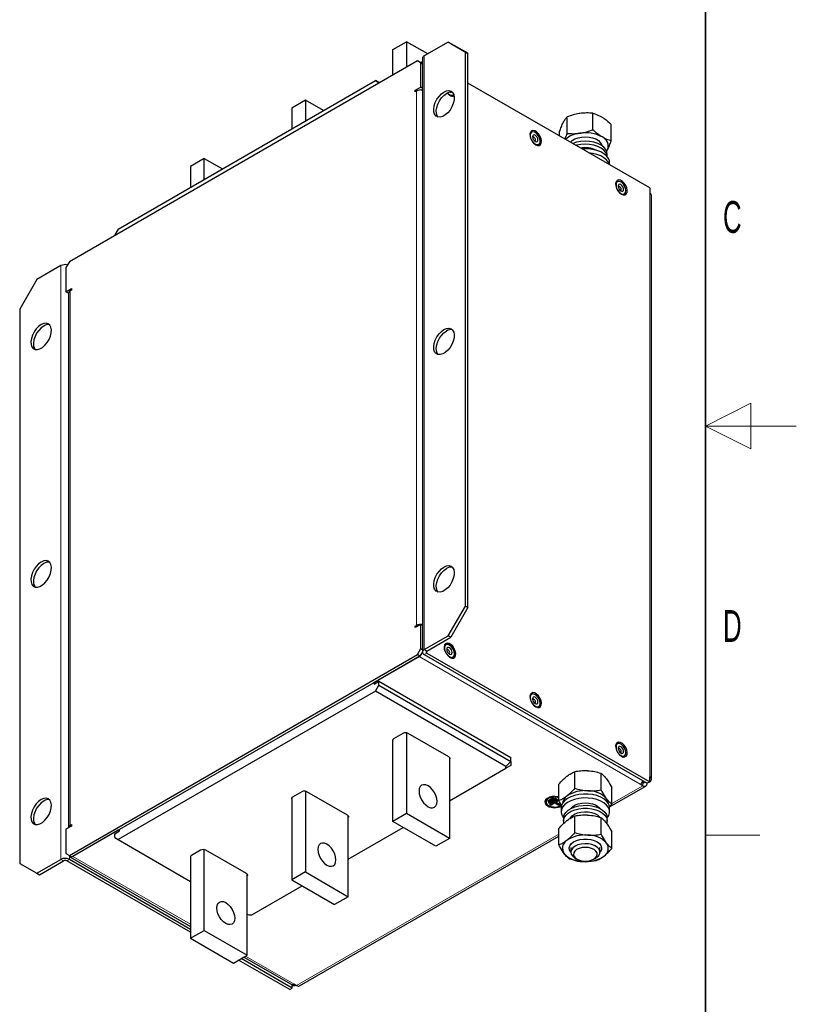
# Model space of a CAD drawing. Header units: millimetres. Extents: x 5 to 418, y 2 to 292.
# Tile 7 of 8: x 333 to 418, y 84 to 192. Entities that reach past the tile are written whole.
import ezdxf

# ---------------------------------------------------------------- set-up
doc = ezdxf.new("R2010")
doc.units = ezdxf.units.MM
doc.layers.add('SLD-0', color=7, linetype='Continuous')
doc.styles.add('SLDTEXTSTYLE0', font='TXT', dxfattribs={"width": 0.605})

msp = doc.modelspace()

# ---------------------------------------------------------------- linework, layer by layer
at = {"color": 7, "linetype": 'Continuous', "lineweight": 25}
for p, q in [((373.624, 188.6578), (375.1325, 189.5286)), ((373.624, 185.8695), (373.624, 188.6578)), ((375.1325, 189.5286), (375.1325, 186.7403)), ((377.4532, 188.1889), (375.1325, 189.5286)), ((379.7145, 189.4943), (377.0747, 187.9704)), ((381.6001, 188.4054), (379.7145, 189.4943)), ((379.7145, 189.4943), (379.9974, 189.3311)), ((379.9974, 189.3311), (381.883, 188.2422)), ((376.3204, 187.4261), (338.0424, 165.3287)), ((376.6975, 187.2083), (376.3204, 187.4261)), ((376.3204, 187.4261), (376.6033, 187.2628)), ((376.8794, 187.6982), (376.8794, 122.375)), ((381.6001, 127.4371), (381.6001, 188.4054)), ((381.883, 188.2422), (381.6001, 188.4054)), ((381.883, 127.2738), (381.883, 188.2422)), ((376.6033, 187.2628), (376.8794, 187.1034)), ((376.6975, 184.541), (376.6975, 187.2083)), ((376.8794, 187.1033), (376.6975, 187.2083)), ((376.8794, 187.2091), (376.8329, 187.236)), ((343.4164, 168.921), (371.7006, 185.2492)), ((372.0778, 185.0314), (371.7006, 185.2492)), ((371.7006, 185.2492), (372.125, 185.0042)), ((372.0778, 185.0314), (372.0778, 184.9769)), ((372.125, 185.0041), (372.0778, 185.0314)), ((376.0847, 184.1872), (376.6975, 184.541)), ((376.0847, 184.0239), (376.0847, 184.1872)), ((376.2262, 184.1055), (376.0847, 184.1872)), ((376.8794, 184.436), (376.6975, 184.541)), ((376.7042, 184.2182), (376.8794, 184.3194)), ((401.8705, 173.4383), (381.883, 184.9769)), ((364.0073, 183.1062), (362.4988, 182.2353)), ((364.0073, 183.1062), (364.0073, 180.8079)), ((365.9979, 181.957), (364.0073, 183.1062)), ((376.2261, 184.1055), (376.0847, 184.0239)), ((362.4988, 182.2353), (362.4988, 179.9371)), ((392.78, 179.4501), (392.78, 181.2581)), ((395.6225, 179.8489), (395.6225, 181.6568)), ((397.642, 178.6272), (397.642, 180.4351)), ((391.957, 179.1613), (391.957, 179.6376)), ((393.839, 178.1375), (393.7645, 178.1179)), ((352.8822, 176.6838), (351.3737, 175.8129)), ((352.8822, 174.3855), (352.8822, 176.6838)), ((352.8822, 176.6838), (354.8728, 175.5346)), ((397.1188, 177.4393), (397.2305, 177.6322)), ((397.1442, 177.49), (397.2305, 177.6322)), ((397.1995, 176.8856), (397.1995, 177.1944)), ((351.3737, 175.8129), (351.3737, 173.5147)), ((397.4661, 175.9809), (397.4661, 176.2146)), ((401.8705, 173.4383), (401.8705, 172.894)), ((402.0658, 108.3873), (402.0658, 172.6218)), ((343.4164, 168.921), (343.0393, 168.2678)), ((343.0393, 168.2678), (343.0393, 168.2133)), ((337.0996, 164.8932), (334.4597, 163.3693)), ((338.0424, 165.3287), (337.6652, 164.6755)), ((337.6652, 164.6755), (337.6652, 162.0081)), ((334.4597, 163.3693), (332.5741, 160.1033)), ((337.6652, 162.0081), (338.2781, 162.3619)), ((337.9414, 161.8487), (337.6652, 162.0081)), ((337.9414, 161.8448), (337.9414, 103.0539)), ((338.2781, 162.1986), (338.1366, 162.1169)), ((338.2781, 162.3619), (338.2781, 162.1986)), ((332.5741, 160.1033), (332.5741, 99.1349)), ((379.7145, 124.1711), (381.6001, 127.4371)), ((381.883, 127.2738), (379.9974, 124.0078)), ((381.6001, 127.4371), (381.883, 127.2738)), ((376.6975, 125.4234), (376.0847, 125.0696)), ((376.0847, 125.2329), (376.2261, 125.3146)), ((376.0847, 125.0696), (376.0847, 125.2329)), ((376.2262, 125.1513), (376.0847, 125.2329)), ((376.6975, 122.756), (376.6975, 125.4234)), ((376.8794, 125.3184), (376.6975, 125.4234)), ((377.0747, 122.6471), (379.7145, 124.1711)), ((377.3575, 122.4838), (379.9974, 124.0078)), ((379.9974, 124.0078), (379.7145, 124.1711)), ((376.3204, 122.1028), (376.6975, 122.756)), ((376.8794, 122.4179), (376.6033, 121.9396)), ((376.6975, 122.756), (376.8794, 122.6511)), ((338.0424, 100.0054), (376.3204, 122.1028)), ((338.3252, 99.8421), (376.6033, 121.9396)), ((376.4995, 121.8797), (371.5121, 119.0005)), ((376.6033, 121.9396), (376.3204, 122.1028)), ((377.0747, 122.1028), (401.5877, 107.9518)), ((377.3575, 122.2661), (401.8705, 108.1151)), ((371.5592, 118.8644), (372.0778, 119.1638)), ((372.0778, 118.7283), (372.0778, 119.1638)), ((372.0778, 119.1638), (386.597, 110.782)), ((371.7006, 118.0751), (343.4164, 101.7469)), ((371.6535, 118.9188), (371.5121, 119.0005)), ((371.5592, 118.9733), (371.5592, 118.8644)), ((371.7006, 118.0751), (372.0778, 118.7283)), ((386.0637, 109.7835), (371.7006, 118.0751)), ((372.0778, 118.7283), (386.597, 110.3465)), ((373.624, 103.7375), (373.624, 112.7723)), ((374.7271, 113.4324), (373.7088, 112.8446)), ((375.1325, 113.489), (375.1325, 104.6083)), ((379.7617, 110.8526), (375.2928, 113.4324)), ((379.8465, 110.7802), (379.8465, 101.887)), ((386.597, 110.3465), (386.597, 110.782)), ((379.8465, 106.014), (386.0637, 109.6031)), ((386.597, 110.3465), (386.0637, 109.7835)), ((386.597, 109.9111), (386.0637, 109.6031)), ((386.0637, 109.6031), (386.0637, 109.7835)), ((386.597, 110.3465), (386.597, 109.9111)), ((393.6288, 107.3978), (393.6288, 109.2057)), ((396.5357, 107.2093), (396.5357, 109.0172)), ((401.8705, 108.1151), (401.8705, 108.6594)), ((391.8925, 106.0387), (391.8925, 107.8467)), ((397.459, 105.3429), (401.4402, 107.6412)), ((397.7064, 105.6617), (397.7064, 107.4697)), ((401.1069, 107.6742), (400.824, 107.8375)), ((401.1069, 108.0008), (401.0495, 108.0339)), ((401.3048, 108.1151), (401.2954, 108.1097)), ((401.2954, 108.1097), (401.5783, 107.9464)), ((401.5876, 107.9518), (401.5783, 107.9464)), ((401.8705, 108.1151), (401.5877, 107.9518)), ((362.4988, 106.3498), (362.4988, 97.3151)), ((363.6019, 107.01), (362.5837, 106.4222)), ((364.0073, 107.0666), (364.0073, 98.1859)), ((368.6365, 104.4302), (364.1676, 107.01)), ((391.2168, 106.319), (390.6511, 105.9924)), ((391.5609, 106.2564), (390.7595, 105.7937)), ((391.3111, 106.2645), (390.7831, 105.9597)), ((391.3488, 106.2428), (390.7831, 105.9162)), ((391.8925, 106.1865), (390.868, 105.5951)), ((391.6552, 106.2019), (390.8915, 105.7611)), ((391.6929, 106.1802), (390.8915, 105.7175)), ((391.3488, 106.2428), (391.2168, 106.319)), ((391.6929, 106.1802), (391.5609, 106.2564)), ((390.472, 105.9271), (390.472, 105.8835)), ((390.7831, 105.9162), (390.6511, 105.9924)), ((390.7831, 105.9597), (390.6888, 106.0142)), ((390.8915, 105.7175), (390.7595, 105.7937)), ((390.7831, 105.9597), (390.7831, 105.9162)), ((390.8915, 105.7611), (390.7973, 105.8155)), ((391, 105.5189), (390.868, 105.5951)), ((390.8915, 105.7611), (390.8915, 105.7175)), ((391, 105.5624), (390.9057, 105.6168)), ((391.4525, 105.8237), (391, 105.5624)), ((391.4525, 105.7801), (391, 105.5189)), ((391, 105.5624), (391, 105.5189)), ((391.4525, 105.8237), (391.8862, 105.5733)), ((391.4525, 105.8237), (391.4525, 105.7801)), ((391.4525, 105.7801), (391.8862, 105.5298)), ((391.8619, 106.06), (391.5845, 105.8999)), ((391.8944, 106.0352), (391.5845, 105.8563)), ((391.5845, 105.8999), (391.5845, 105.8563)), ((391.5845, 105.8563), (392.0182, 105.606)), ((391.9805, 105.6277), (391.8862, 105.5733)), ((392.0182, 105.606), (391.8862, 105.5298)), ((391.8862, 105.5733), (391.8862, 105.5298)), ((392.1328, 105.23), (392.1328, 104.7945)), ((393.1995, 105.1794), (393.1995, 105.1739)), ((396.3879, 105.195), (396.4056, 105.1708)), ((396.3995, 105.1739), (396.3995, 105.1794)), ((397.4129, 105.338), (397.7064, 105.6617)), ((397.4661, 104.7945), (397.4661, 105.23)), ((368.7214, 95.4646), (368.7214, 104.3578)), ((375.1325, 104.6083), (373.624, 103.7375)), ((379.8465, 101.887), (375.1325, 104.6083)), ((392.3557, 104.1784), (392.3995, 104.1235)), ((392.3995, 104.1413), (392.3995, 103.8146)), ((393.6288, 102.5203), (393.6288, 104.3283)), ((396.5357, 102.3318), (396.5357, 104.1398)), ((397.1995, 103.8146), (397.1995, 104.1413)), ((338.2781, 103.2443), (337.6652, 102.8905)), ((338.1366, 103.326), (338.2781, 103.4076)), ((338.2781, 103.4076), (338.2781, 103.2443)), ((368.7214, 99.5916), (374.7635, 103.0797)), ((378.338, 101.0162), (373.624, 103.7375)), ((391.8925, 101.1613), (391.8925, 102.9692)), ((337.6652, 102.8905), (337.6652, 100.2232)), ((343.4164, 102.7812), (338.4289, 99.902)), ((343.0393, 102.4002), (343.5578, 102.6995)), ((343.0393, 101.9647), (343.0393, 102.4002)), ((343.0393, 101.9647), (343.4164, 101.7469)), ((343.4164, 102.7812), (343.5578, 102.6995)), ((343.5578, 102.6995), (343.5578, 102.8628)), ((363.3695, 85.6635), (391.8925, 102.1294)), ((379.8465, 101.887), (378.338, 101.0162)), ((397.7064, 100.7843), (397.7064, 102.5922)), ((343.4164, 101.7469), (351.3737, 97.1533)), ((393.1995, 100.8752), (393.1995, 100.3685)), ((396.3995, 100.3685), (396.3995, 100.8752)), ((337.6652, 100.2232), (338.0424, 100.0054)), ((338.0424, 100.0054), (338.3252, 99.8421)), ((338.0956, 99.869), (351.3737, 92.2037)), ((351.3737, 99.9274), (351.3737, 90.8927)), ((352.4768, 100.5876), (351.4585, 99.9998)), ((352.8822, 91.7635), (352.8822, 100.6441)), ((357.5114, 98.0078), (353.0425, 100.5876)), ((393.6679, 99.7155), (393.8704, 99.5986)), ((395.7286, 99.5986), (395.931, 99.7155)), ((332.5741, 99.1349), (334.4597, 98.046)), ((334.4597, 98.046), (337.0996, 99.57)), ((334.7425, 97.8827), (337.3824, 99.4067)), ((351.3737, 91.5474), (337.7595, 99.4067)), ((351.3737, 91.874), (338.0424, 99.57)), ((334.4597, 98.046), (334.7425, 97.8827)), ((357.5962, 89.0422), (357.5962, 97.9354)), ((364.0073, 98.1859), (362.4988, 97.3151)), ((364.0073, 98.1859), (368.7214, 95.4646)), ((358.0918, 93.4553), (363.6384, 96.6573)), ((362.4988, 97.3151), (367.2129, 94.5937)), ((368.7214, 95.4646), (367.2129, 94.5937)), ((357.5962, 93.5611), (357.7794, 93.4553)), ((357.7794, 93.4553), (358.0918, 93.4553)), ((351.3737, 90.8927), (352.8822, 91.7635)), ((352.8822, 91.7635), (357.5962, 89.0422)), ((351.3737, 90.8927), (356.0877, 88.1713)), ((356.0877, 88.1713), (357.5962, 89.0422)), ((357.2232, 88.8268), (362.4201, 85.8268)), ((362.2726, 85.2556), (356.6548, 88.4987)), ((362.5554, 85.4189), (356.9376, 88.662)), ((362.5554, 85.4189), (362.5554, 85.7958)), ((363.0362, 85.6965), (362.7534, 85.8598)), ((362.2726, 85.2556), (362.5554, 85.4189))]:
    msp.add_line(p, q, dxfattribs=at)
at = {"color": 7, "linetype": 'Continuous', "lineweight": 18}
for p, q in [((377.0747, 187.9704), (377.0747, 122.6471)), ((376.2261, 125.3146), (376.2261, 184.1055)), ((401.8705, 108.6594), (401.8705, 172.894)), ((337.0996, 164.8932), (337.0996, 99.57)), ((338.1366, 162.1169), (338.1366, 103.326)), ((376.3676, 125.2329), (376.2261, 125.3146)), ((377.3575, 122.4838), (377.0747, 122.6471)), ((377.3575, 122.2661), (377.3575, 122.4838)), ((400.824, 107.8375), (376.4995, 121.8797)), ((377.3575, 122.2661), (377.0747, 122.1028)), ((397.7064, 105.7112), (401.1069, 107.6742)), ((401.2954, 108.1097), (401.1068, 108.0008)), ((401.1069, 108.0008), (401.1069, 107.6742)), ((338.2781, 103.2443), (338.1366, 103.326)), ((363.0362, 85.6965), (391.8925, 102.3549)), ((338.0424, 99.9116), (338.0424, 99.57)), ((338.4289, 99.902), (351.3737, 92.4291)), ((337.3824, 99.4067), (337.0996, 99.57)), ((337.7595, 99.4067), (338.0424, 99.57)), ((357.4185, 88.9395), (362.7534, 85.8598))]:
    msp.add_line(p, q, dxfattribs=at)
at = {"color": 7, "linetype": 'Continuous', "lineweight": 25, "flags": 128}
for points in [[(379.2431, 183.9963), (379.5245, 184.1177), (379.7882, 184.1494), (380.0176, 184.0893), (380.1984, 183.9414), (380.3191, 183.7148), (380.3723, 183.4238), (380.3545, 183.0866), (380.2668, 182.7246), (380.1149, 182.3603), (379.9081, 182.0168), (379.6596, 181.7156), (379.3849, 181.4756), (379.1013, 181.3119), (378.8266, 181.2347), (378.5781, 181.249), (378.3714, 181.3539), (378.2194, 181.5426), (378.1318, 181.8035), (378.114, 182.1201), (378.1671, 182.4724), (378.2879, 182.8385), (378.4686, 183.1952), (378.6981, 183.5201), (378.9618, 183.7929), (379.2431, 183.9963)], [(378.5972, 181.2444), (378.5023, 181.3794), (378.4146, 181.6402), (378.3968, 181.9568), (378.45, 182.3092), (378.5707, 182.6752), (378.7515, 183.0319), (378.9809, 183.3568), (379.2446, 183.6296), (379.526, 183.8331)], [(379.6165, 183.8811), (379.6949, 183.7979), (379.9031, 183.6376)], [(379.6387, 183.8846), (379.699, 183.8255), (379.8991, 183.6886), (380.0924, 183.6405), (380.2528, 183.6878), (380.3099, 183.741)], [(389.3312, 178.1949), (389.5393, 178.1148), (389.725, 178.1236), (389.8679, 178.2204), (389.9527, 178.3947), (389.9701, 178.6275), (389.9183, 178.8936), (389.8029, 179.1643), (389.6363, 179.4101), (389.4367, 179.6045), (389.2257, 179.7263), (389.026, 179.7624), (388.8595, 179.7089), (388.7441, 179.5715), (388.6923, 179.3652), (388.7097, 179.1122), (388.7945, 178.8401), (388.9374, 178.5783), (389.123, 178.3551), (389.3312, 178.1949)], [(388.7299, 179.2194), (388.7668, 178.97), (388.8726, 178.7116), (389.033, 178.4792), (389.2263, 178.3041), (389.4264, 178.21), (389.6063, 178.2096), (389.7417, 178.3029), (389.8143, 178.4774), (389.8143, 178.7095), (389.7417, 178.9678), (389.6063, 179.2174), (389.4264, 179.4247), (389.2263, 179.5616), (389.033, 179.6097), (388.8726, 179.5625), (388.7668, 179.4262), (388.7299, 179.2194)], [(388.9798, 179.0752), (389.0024, 178.9309), (389.0667, 178.7825), (389.1631, 178.6525), (389.2767, 178.5608), (389.3904, 178.5213), (389.4867, 178.54), (389.5511, 178.6141), (389.5737, 178.7323), (389.5511, 178.8766), (389.4867, 179.025), (389.3904, 179.155), (389.2767, 179.2467), (389.1631, 179.2862), (389.0667, 179.2675), (389.0024, 179.1934), (388.9798, 179.0752)], [(389.2009, 178.616), (389.2079, 178.6151), (389.2614, 178.6255), (389.2972, 178.6667), (389.3097, 178.7323), (389.2972, 178.8125), (389.2614, 178.8949), (389.2079, 178.9671), (389.1448, 179.0181), (389.0816, 179.04), (389.0281, 179.0296), (388.9923, 178.9885), (388.9896, 178.982)], [(393.1683, 178.462), (393.3618, 178.6543), (393.6444, 178.8292), (393.9894, 178.9618), (394.378, 179.0449), (394.7893, 179.074), (395.2012, 179.0476), (395.5915, 178.967), (395.939, 178.8367), (396.2251, 178.6636), (396.4343, 178.4571), (396.5554, 178.2283), (396.5789, 178.1242)], [(393.839, 178.4641), (393.4159, 178.3265), (393.4083, 178.3234)], [(397.1995, 177.1944), (397.1694, 177.413), (397.0447, 177.6839), (396.8281, 177.9348), (396.5284, 178.1554), (396.1579, 178.3366), (395.7318, 178.4711), (395.2676, 178.5533), (394.7842, 178.5799), (394.3014, 178.5498), (393.839, 178.4641)], [(397.1995, 176.8678), (397.1694, 177.0864), (397.0447, 177.3573), (396.8281, 177.6082), (396.5284, 177.8288), (396.1579, 178.01), (395.7318, 178.1445), (395.2676, 178.2267), (394.7842, 178.2533), (394.3014, 178.2232), (393.839, 178.1375)], [(397.4661, 176.2146), (397.4449, 176.4083), (397.3336, 176.6938), (397.1308, 176.962), (396.8436, 177.2032), (396.4826, 177.4087), (396.0607, 177.571), (395.5933, 177.6842), (395.0971, 177.7444), (394.5902, 177.7493), (394.4216, 177.7385)], [(397.4395, 175.9963), (397.3336, 176.2583), (397.1308, 176.5265), (396.8436, 176.7677), (396.4826, 176.9732), (396.0607, 177.1355), (395.5933, 177.2488), (395.1757, 177.3031)], [(398.7593, 172.7521), (398.9674, 172.6721), (399.153, 172.6809), (399.296, 172.7777), (399.3808, 172.9519), (399.3982, 173.1848), (399.3464, 173.4509), (399.2309, 173.7216), (399.0644, 173.9674), (398.8648, 174.1618), (398.6537, 174.2836), (398.4541, 174.3197), (398.2876, 174.2662), (398.1722, 174.1288), (398.1203, 173.9224), (398.1378, 173.6695), (398.2226, 173.3974), (398.3655, 173.1356), (398.5511, 172.9124), (398.7593, 172.7521)], [(399.2517, 173.1454), (399.2147, 173.3948), (399.1089, 173.6532), (398.9486, 173.8856), (398.7553, 174.0607), (398.5552, 174.1548), (398.3753, 174.1552), (398.2399, 174.0619), (398.1673, 173.8874), (398.1673, 173.6553), (398.2399, 173.397), (398.3753, 173.1474), (398.5552, 172.9401), (398.7553, 172.8031), (398.9486, 172.7551), (399.1089, 172.8023), (399.2147, 172.9386), (399.2517, 173.1454)], [(399.0018, 173.2896), (398.9792, 173.4339), (398.9148, 173.5823), (398.8185, 173.7123), (398.7048, 173.804), (398.5912, 173.8435), (398.4948, 173.8248), (398.4305, 173.7507), (398.4079, 173.6325), (398.4305, 173.4882), (398.4948, 173.3398), (398.5912, 173.2098), (398.7048, 173.1181), (398.8185, 173.0786), (398.9148, 173.0973), (398.9792, 173.1714), (399.0018, 173.2896)], [(398.7378, 173.2896), (398.7253, 173.3698), (398.6895, 173.4522), (398.636, 173.5244), (398.5728, 173.5754), (398.5097, 173.5973), (398.4562, 173.5869), (398.4204, 173.5457), (398.4177, 173.5392)], [(398.629, 173.1733), (398.636, 173.1724), (398.6895, 173.1828), (398.7253, 173.2239), (398.7378, 173.2896)], [(334.9311, 158.4156), (334.6497, 158.2121), (334.3861, 157.9393), (334.1566, 157.6144), (333.9758, 157.2577), (333.8551, 156.8917), (333.802, 156.5393), (333.8198, 156.2227), (333.9074, 155.9619), (334.0594, 155.7731), (334.2661, 155.6682), (334.5146, 155.6539), (334.7893, 155.7311), (335.0729, 155.8948), (335.3476, 156.1348), (335.5961, 156.436), (335.8028, 156.7796), (335.9548, 157.1438), (336.0424, 157.5058), (336.0602, 157.843), (336.0071, 158.134), (335.8863, 158.3606), (335.7056, 158.5086), (335.4761, 158.5686), (335.2125, 158.5369), (334.9311, 158.4156)], [(335.2139, 158.2523), (334.9326, 158.0488), (334.6689, 157.776), (334.4395, 157.4511), (334.2587, 157.0944), (334.1379, 156.7284), (334.0848, 156.376), (334.1026, 156.0594), (334.1902, 155.7986), (334.2852, 155.6636)], [(379.2431, 157.867), (379.5245, 157.9884), (379.7882, 158.0201), (380.0176, 157.96), (380.1984, 157.8121), (380.3191, 157.5855), (380.3723, 157.2944), (380.3545, 156.9573), (380.2668, 156.5953), (380.1149, 156.231), (379.9081, 155.8875), (379.6596, 155.5863), (379.3849, 155.3463), (379.1013, 155.1826), (378.8266, 155.1054), (378.5781, 155.1197), (378.3714, 155.2246), (378.2194, 155.4133), (378.1318, 155.6742), (378.114, 155.9908), (378.1671, 156.3431), (378.2879, 156.7092), (378.4686, 157.0659), (378.6981, 157.3908), (378.9618, 157.6636), (379.2431, 157.867)], [(378.5972, 155.1151), (378.5023, 155.2501), (378.4146, 155.5109), (378.3968, 155.8275), (378.45, 156.1799), (378.5707, 156.5459), (378.7515, 156.9026), (378.9809, 157.2275), (379.2446, 157.5003), (379.526, 157.7038)], [(334.9311, 132.2863), (334.6497, 132.0828), (334.3861, 131.81), (334.1566, 131.4851), (333.9758, 131.1284), (333.8551, 130.7623), (333.802, 130.41), (333.8198, 130.0934), (333.9074, 129.8326), (334.0594, 129.6438), (334.2661, 129.5389), (334.5146, 129.5246), (334.7893, 129.6018), (335.0729, 129.7655), (335.3476, 130.0055), (335.5961, 130.3067), (335.8028, 130.6503), (335.9548, 131.0145), (336.0424, 131.3765), (336.0602, 131.7137), (336.0071, 132.0047), (335.8863, 132.2313), (335.7056, 132.3793), (335.4761, 132.4393), (335.2125, 132.4076), (334.9311, 132.2863)], [(335.2139, 132.123), (334.9326, 131.9195), (334.6689, 131.6467), (334.4395, 131.3218), (334.2587, 130.9651), (334.1379, 130.5991), (334.0848, 130.2467), (334.1026, 129.9301), (334.1902, 129.6693), (334.2852, 129.5343)], [(379.2431, 131.7377), (379.5245, 131.8591), (379.7882, 131.8908), (380.0176, 131.8307), (380.1984, 131.6828), (380.3191, 131.4561), (380.3723, 131.1651), (380.3545, 130.828), (380.2668, 130.466), (380.1149, 130.1017), (379.9081, 129.7582), (379.6596, 129.457), (379.3849, 129.217), (379.1013, 129.0532), (378.8266, 128.9761), (378.5781, 128.9904), (378.3714, 129.0953), (378.2194, 129.284), (378.1318, 129.5449), (378.114, 129.8615), (378.1671, 130.2138), (378.2879, 130.5799), (378.4686, 130.9365), (378.6981, 131.2615), (378.9618, 131.5343), (379.2431, 131.7377)], [(378.5972, 128.9858), (378.5023, 129.1208), (378.4146, 129.3816), (378.3968, 129.6982), (378.45, 130.0505), (378.5707, 130.4166), (378.7515, 130.7733), (378.9809, 131.0982), (379.2446, 131.371), (379.526, 131.5745)], [(379.9031, 121.7982), (380.1113, 121.7182), (380.2969, 121.727), (380.4398, 121.8238), (380.5246, 121.998), (380.542, 122.2308), (380.4902, 122.497), (380.3748, 122.7677), (380.2082, 123.0135), (380.0086, 123.2079), (379.7976, 123.3297), (379.598, 123.3658), (379.4314, 123.3123), (379.316, 123.1749), (379.2642, 122.9685), (379.2816, 122.7156), (379.3664, 122.4435), (379.5093, 122.1816), (379.6949, 121.9585), (379.9031, 121.7982)], [(380.3955, 122.1914), (380.3586, 122.4409), (380.2528, 122.6992), (380.0924, 122.9317), (379.8991, 123.1068), (379.699, 123.2009), (379.5191, 123.2013), (379.3837, 123.1079), (379.3111, 122.9335), (379.3111, 122.7014), (379.3837, 122.4431), (379.5191, 122.1934), (379.699, 121.9862), (379.8991, 121.8492), (380.0924, 121.8012), (380.2528, 121.8484), (380.3586, 121.9847), (380.3955, 122.1914)], [(380.1456, 122.3357), (380.123, 122.48), (380.0587, 122.6284), (379.9623, 122.7584), (379.8487, 122.8501), (379.735, 122.8896), (379.6387, 122.8709), (379.5743, 122.7968), (379.5517, 122.6786), (379.5743, 122.5343), (379.6387, 122.3859), (379.735, 122.2559), (379.8487, 122.1642), (379.9623, 122.1247), (380.0587, 122.1434), (380.123, 122.2175), (380.1456, 122.3357)], [(379.8817, 122.3357), (379.8691, 122.4158), (379.8333, 122.4983), (379.7798, 122.5705), (379.7167, 122.6214), (379.6535, 122.6434), (379.6, 122.633), (379.5642, 122.5918), (379.5615, 122.5853)], [(379.7728, 122.2194), (379.7798, 122.2184), (379.8333, 122.2288), (379.8691, 122.27), (379.8817, 122.3357)], [(389.3312, 116.3555), (389.5393, 116.2754), (389.725, 116.2843), (389.8679, 116.3811), (389.9527, 116.5553), (389.9701, 116.7881), (389.9183, 117.0543), (389.8029, 117.3249), (389.6363, 117.5708), (389.4367, 117.7651), (389.2257, 117.887), (389.026, 117.9231), (388.8595, 117.8695), (388.7441, 117.7321), (388.6923, 117.5258), (388.7097, 117.2729), (388.7945, 117.0007), (388.9374, 116.7389), (389.123, 116.5158), (389.3312, 116.3555)], [(388.7299, 117.3801), (388.7668, 117.1307), (388.8726, 116.8723), (389.033, 116.6399), (389.2263, 116.4648), (389.4264, 116.3707), (389.6063, 116.3702), (389.7417, 116.4636), (389.8143, 116.6381), (389.8143, 116.8701), (389.7417, 117.1284), (389.6063, 117.3781), (389.4264, 117.5854), (389.2263, 117.7223), (389.033, 117.7704), (388.8726, 117.7231), (388.7668, 117.5869), (388.7299, 117.3801)], [(388.9798, 117.2358), (389.0024, 117.0916), (389.0667, 116.9431), (389.1631, 116.8132), (389.2767, 116.7215), (389.3904, 116.6819), (389.4867, 116.7007), (389.5511, 116.7748), (389.5737, 116.893), (389.5511, 117.0372), (389.4867, 117.1857), (389.3904, 117.3156), (389.2767, 117.4073), (389.1631, 117.4469), (389.0667, 117.4281), (389.0024, 117.354), (388.9798, 117.2358)], [(389.2009, 116.7766), (389.2079, 116.7757), (389.2614, 116.7861), (389.2972, 116.8273), (389.3097, 116.893), (389.2972, 116.9731), (389.2614, 117.0556), (389.2079, 117.1278), (389.1448, 117.1787), (389.0816, 117.2007), (389.0281, 117.1903), (388.9923, 117.1491), (388.9896, 117.1426)], [(398.7593, 110.9128), (398.9674, 110.8327), (399.153, 110.8416), (399.296, 110.9383), (399.3808, 111.1126), (399.3982, 111.3454), (399.3464, 111.6116), (399.2309, 111.8822), (399.0644, 112.1281), (398.8648, 112.3224), (398.6537, 112.4443), (398.4541, 112.4804), (398.2876, 112.4268), (398.1722, 112.2894), (398.1203, 112.0831), (398.1378, 111.8301), (398.2226, 111.558), (398.3655, 111.2962), (398.5511, 111.0731), (398.7593, 110.9128)], [(399.2517, 111.306), (399.2147, 111.5554), (399.1089, 111.8138), (398.9486, 112.0462), (398.7553, 112.2213), (398.5552, 112.3154), (398.3753, 112.3158), (398.2399, 112.2225), (398.1673, 112.048), (398.1673, 111.816), (398.2399, 111.5577), (398.3753, 111.308), (398.5552, 111.1007), (398.7553, 110.9638), (398.9486, 110.9157), (399.1089, 110.963), (399.2147, 111.0992), (399.2517, 111.306)], [(399.0018, 111.4502), (398.9792, 111.5945), (398.9148, 111.7429), (398.8185, 111.8729), (398.7048, 111.9646), (398.5912, 112.0041), (398.4948, 111.9854), (398.4305, 111.9113), (398.4079, 111.7931), (398.4305, 111.6488), (398.4948, 111.5004), (398.5912, 111.3704), (398.7048, 111.2787), (398.8185, 111.2392), (398.9148, 111.2579), (398.9792, 111.332), (399.0018, 111.4502)], [(398.7378, 111.4502), (398.7253, 111.5304), (398.6895, 111.6129), (398.636, 111.6851), (398.5728, 111.736), (398.5097, 111.758), (398.4562, 111.7476), (398.4204, 111.7064), (398.4177, 111.6999)], [(379.7617, 110.8526), (379.8114, 110.8176), (379.8484, 110.7777), (379.8711, 110.7344), (379.8788, 110.6893), (379.8711, 110.6443), (379.8484, 110.6009), (379.8465, 110.5984)], [(398.629, 111.3339), (398.636, 111.333), (398.6895, 111.3434), (398.7253, 111.3846), (398.7378, 111.4502)], [(377.4895, 105.3707), (377.7457, 105.2617), (377.9845, 105.2381), (378.1895, 105.3014), (378.3468, 105.4473), (378.4457, 105.6659), (378.4794, 105.9423), (378.4457, 106.2577), (378.3468, 106.5905), (378.1895, 106.9181), (377.9845, 107.2181), (377.7457, 107.4701), (377.4895, 107.657), (377.2333, 107.7659), (376.9945, 107.7896), (376.7895, 107.7263), (376.6322, 107.5803), (376.5333, 107.3617), (376.4995, 107.0853), (376.5333, 106.77), (376.6322, 106.4372), (376.7895, 106.1096), (376.9945, 105.8096), (377.2333, 105.5575), (377.4895, 105.3707)], [(334.9311, 106.1569), (334.6497, 105.9535), (334.3861, 105.6807), (334.1566, 105.3558), (333.9758, 104.9991), (333.8551, 104.633), (333.802, 104.2807), (333.8198, 103.9641), (333.9074, 103.7032), (334.0594, 103.5145), (334.2661, 103.4096), (334.5146, 103.3953), (334.7893, 103.4725), (335.0729, 103.6362), (335.3476, 103.8762), (335.5961, 104.1774), (335.8028, 104.521), (335.9548, 104.8852), (336.0424, 105.2472), (336.0602, 105.5844), (336.0071, 105.8754), (335.8863, 106.102), (335.7056, 106.2499), (335.4761, 106.31), (335.2125, 106.2783), (334.9311, 106.1569)], [(391.8925, 106.4313), (391.7577, 106.4648), (391.4452, 106.4989), (391.1293, 106.4783), (390.8379, 106.4049), (390.5969, 106.2852), (390.4277, 106.1298), (390.3454, 105.9525), (390.3573, 105.7691), (390.4623, 105.5958), (390.6511, 105.4481)], [(391.8925, 106.3867), (391.6717, 106.4435), (391.3668, 106.4654), (391.0661, 106.429), (390.8021, 106.3382), (390.6036, 106.2029), (390.4919, 106.0377), (390.472, 105.9271)], [(391.8925, 106.3431), (391.6717, 106.3999), (391.3668, 106.4219), (391.0661, 106.3855), (390.8021, 106.2947), (390.6036, 106.1593), (390.4919, 105.9941), (390.4792, 105.8169), (390.5669, 105.6469), (390.7454, 105.5025)], [(397.4661, 105.23), (397.4449, 105.4237), (397.3336, 105.7092), (397.1308, 105.9774), (396.8436, 106.2186), (396.4826, 106.424), (396.0607, 106.5864), (395.5933, 106.6996), (395.0971, 106.7598), (394.5902, 106.7647), (394.0909, 106.7141), (393.6172, 106.6098), (393.1862, 106.4557), (392.8135, 106.2573), (392.5126, 106.0218), (392.2943, 105.7576), (392.1666, 105.4744), (392.1328, 105.23)], [(397.1995, 104.1235), (397.2064, 104.1318), (397.3801, 104.4067), (397.4606, 104.6957), (397.4449, 104.9882), (397.3336, 105.2737), (397.1308, 105.5419), (396.8436, 105.7831), (396.4826, 105.9886), (396.0607, 106.1509), (395.5933, 106.2641), (395.0971, 106.3243), (394.5902, 106.3292), (394.0909, 106.2786), (393.6172, 106.1744), (393.1862, 106.0203), (392.8135, 105.8218), (392.5126, 105.5863), (392.2943, 105.3222), (392.1666, 105.0389), (392.1341, 104.7469), (392.1979, 104.4565), (392.3557, 104.1784), (392.3557, 104.1784)], [(335.2139, 105.9937), (334.9326, 105.7902), (334.6689, 105.5174), (334.4395, 105.1925), (334.2587, 104.8358), (334.1379, 104.4698), (334.0848, 104.1174), (334.1026, 103.8008), (334.1902, 103.54), (334.2852, 103.405)], [(392.3995, 104.1413), (392.4018, 104.2026), (392.4723, 104.48), (392.638, 104.7435), (392.8923, 104.9823), (393.2246, 105.1867), (393.6214, 105.3483), (394.0664, 105.4605), (394.5414, 105.5187), (395.027, 105.5205), (395.5033, 105.4658), (395.9508, 105.3569), (396.3511, 105.1983), (396.6879, 104.9963), (396.9474, 104.7593), (397.119, 104.4971), (397.1956, 104.2203), (397.1995, 104.1413)], [(392.4352, 103.5764), (392.4295, 103.5961), (392.4018, 103.876), (392.4723, 104.1534), (392.638, 104.4169), (392.8923, 104.6557), (393.2246, 104.8601), (393.6214, 105.0217), (394.0664, 105.1339), (394.5414, 105.1921), (395.027, 105.1939), (395.5033, 105.1392), (395.9508, 105.0303), (396.3511, 104.8716), (396.6879, 104.6697), (396.9474, 104.4327), (397.119, 104.1705), (397.1956, 103.8936), (397.1741, 103.6136), (397.1355, 103.497)], [(393.1934, 105.1708), (393.2048, 105.1867), (393.4045, 105.3884), (393.6793, 105.5581), (394.0146, 105.6867), (394.3921, 105.7671), (394.7917, 105.7951), (395.1916, 105.7692), (395.5704, 105.6907), (395.9076, 105.5639), (396.1851, 105.3956), (396.3879, 105.195)], [(368.6365, 104.4302), (368.6863, 104.3952), (368.7232, 104.3553), (368.746, 104.3119), (368.7537, 104.2669), (368.746, 104.2218), (368.7232, 104.1785), (368.7214, 104.176)], [(393.144, 104.1112), (393.168, 104.1526), (393.347, 104.3607), (393.6043, 104.5394), (393.9261, 104.679), (394.2949, 104.7719), (394.6909, 104.8133), (395.0928, 104.8008), (395.4788, 104.7352), (395.8283, 104.62), (396.1223, 104.4613), (396.3449, 104.2678), (396.414, 104.1787)], [(366.3644, 101.2346), (366.1081, 101.3435), (365.8694, 101.3672), (365.6644, 101.3039), (365.507, 101.1579), (365.4081, 100.9393), (365.3744, 100.6629), (365.4081, 100.3476), (365.507, 100.0148), (365.6644, 99.6872), (365.8694, 99.3872), (366.1081, 99.1351), (366.3644, 98.9483), (366.6206, 98.8393), (366.8593, 98.8157), (367.0644, 98.879), (367.2217, 99.0249), (367.3206, 99.2435), (367.3543, 99.5199), (367.3206, 99.8353), (367.2217, 100.1681), (367.0644, 100.4957), (366.8593, 100.7957), (366.6206, 101.0477), (366.3644, 101.2346)], [(393.2009, 100.3297), (393.1638, 100.3756), (393.0431, 100.6045), (393.0172, 100.8433), (393.0873, 101.0791), (393.2497, 101.2992), (393.4957, 101.4917), (393.812, 101.6463), (394.1815, 101.7546), (394.5843, 101.8109), (394.9987, 101.8119), (395.4024, 101.7578), (395.7735, 101.6514), (396.0922, 101.4985), (396.3412, 101.3072), (396.507, 101.088), (396.5808, 100.8525), (396.5586, 100.6136), (396.4415, 100.3842), (396.3981, 100.3297)], [(395.931, 99.7155), (396.067, 99.8048), (396.27, 100.0045), (396.3806, 100.2271), (396.3919, 100.4585), (396.3031, 100.6843), (396.1198, 100.8902), (395.8536, 101.0634), (395.5211, 101.1929), (395.1433, 101.2706), (394.7439, 101.2916), (394.348, 101.2546), (393.9804, 101.162), (393.6643, 101.0195), (393.4196, 100.836), (393.2615, 100.6232), (393.2001, 100.3944), (393.2392, 100.164), (393.3763, 99.9464), (393.6028, 99.7554), (393.6679, 99.7155)], [(395.3252, 99.4398), (395.6306, 99.5474), (395.8742, 99.6986), (396.0382, 99.8822), (396.1103, 100.0845), (396.0852, 100.2905), (395.9647, 100.485), (395.7578, 100.6535), (395.4799, 100.7835), (395.1514, 100.8655), (394.7969, 100.8932), (394.4425, 100.8646), (394.1147, 100.782), (393.8376, 100.6513), (393.6318, 100.4824), (393.5127, 100.2876), (393.489, 100.0815), (393.5625, 99.8794), (393.7277, 99.6962), (393.9724, 99.5455), (394.2785, 99.4386), (394.6232, 99.3832), (394.9809, 99.3836), (395.3252, 99.4398)], [(357.5114, 98.0078), (357.5611, 97.9728), (357.5981, 97.9329), (357.6208, 97.8895), (357.6285, 97.8445), (357.6208, 97.7994), (357.5981, 97.7561), (357.5962, 97.7536)], [(355.2392, 92.5259), (354.983, 92.7127), (354.7442, 92.9647), (354.5392, 93.2648), (354.3819, 93.5924), (354.283, 93.9252), (354.2493, 94.2405), (354.283, 94.5169), (354.3819, 94.7355), (354.5392, 94.8814), (354.7442, 94.9448), (354.983, 94.9211), (355.2392, 94.8122), (355.4954, 94.6253), (355.7342, 94.3733), (355.9392, 94.0732), (356.0965, 93.7457), (356.1954, 93.4129), (356.2292, 93.0975), (356.1954, 92.8211), (356.0965, 92.6025), (355.9392, 92.4566), (355.7342, 92.3933), (355.4954, 92.4169), (355.2392, 92.5259)]]:
    msp.add_lwpolyline(points, dxfattribs=at)
at = {"color": 7, "linetype": 'Continuous', "lineweight": 25}
for centre, radius, start, end in [((377.213, 187.665), 0.3353, 114.374658, 174.305201), ((376.7039, 187.0086), 0.2598, 47.521236, 109.190294), ((376.6971, 183.1938), 1.0262, 79.766944, 117.317918), ((380.0212, 183.1024), 0.8827, 80.168696, 124.126523), ((380.1669, 183.987), 0.4379, 232.94541, 294.97891), ((379.9761, 184.1366), 0.1744, 246.54054, 300.550215), ((394.4182, 176.7704), 2.7031, 94.603842, 131.895488), ((394.8098, 175.6732), 3.8401, 61.667772, 99.117998), ((396.2227, 178.0444), 1.0888, 337.749948, 67.906807), ((394.8063, 175.2427), 2.633, 63.003788, 101.595231), ((401.7322, 172.5885), 0.3353, 5.694799, 65.625342), ((337.5754, 163.9557), 1.0513, 75.560129, 116.908977), ((338.275, 161.8115), 0.3353, 114.374658, 174.305201), ((335.7091, 157.5216), 0.8827, 80.168696, 124.126523), ((380.0212, 156.9731), 0.8827, 80.168696, 124.126523), ((335.7091, 131.3923), 0.8827, 80.168696, 124.126523), ((380.0212, 130.8438), 0.8827, 80.168696, 124.126523), ((376.6971, 124.4028), 1.0262, 79.766944, 117.317918), ((377.1779, 122.375), 0.2911, 110.783421, 249.216579), ((377.3988, 122.375), 0.1164, 110.783421, 249.216579), ((375.9556, 122.7325), 1.0115, 302.532232, 336.591305), ((373.7681, 112.6836), 0.1716, 110.211759, 212.868925), ((375.0099, 112.8866), 0.6148, 62.609672, 117.390328), ((401.7673, 108.3873), 0.2911, 290.783421, 69.216579), ((400.3053, 108.6632), 0.9751, 302.140019, 331.475318), ((401.1805, 108.091), 0.1165, 230.796715, 9.214037), ((401.2909, 107.8998), 0.2911, 230.796715, 9.214037), ((362.643, 106.2612), 0.1716, 110.211759, 212.868925), ((363.8848, 106.4641), 0.6148, 62.609672, 117.390328), ((393.3969, 105.5926), 1.1358, 124.067754, 173.915759), ((394.7313, 103.6139), 3.5224, 84.281488, 124.01804), ((395.0889, 104.3059), 2.8129, 43.741515, 90.134839), ((396.3531, 105.6403), 0.9811, 4.25274, 38.482085), ((335.7091, 105.263), 0.8827, 80.168696, 124.126523), ((390.8654, 105.9775), 0.5309, 187.809304, 246.199495), ((391.4047, 106.8989), 1.5963, 241.82889, 298.818825), ((391.4054, 106.8602), 1.6009, 241.892593, 298.112791), ((391.4003, 106.6683), 1.3371, 240.674956, 305.325898), ((338.275, 103.0206), 0.3353, 114.374658, 174.305201), ((394.7313, 98.7364), 3.5224, 84.281488, 124.01804), ((395.0889, 99.4284), 2.8129, 43.741515, 90.134839), ((393.2729, 100.8022), 0.9957, 120.961588, 217.01762), ((396.326, 100.7738), 0.9957, 300.961588, 37.01762), ((337.571, 98.6602), 1.0247, 62.609672, 117.390328), ((338.2276, 100.0976), 0.2601, 191.547951, 288.454097), ((351.5178, 99.8388), 0.1716, 110.211759, 212.868925), ((352.7596, 100.0417), 0.6148, 62.609672, 117.390328), ((394.5101, 102.1476), 2.8129, 223.741515, 270.134839), ((394.8677, 102.8396), 3.5224, 264.281488, 304.01804), ((337.571, 99.0428), 0.4099, 62.609672, 117.390328), ((362.5581, 86.1324), 0.3353, 245.692881, 305.617577), ((362.7438, 86.8009), 1.114, 260.261796, 283.334936), ((363.2315, 85.9691), 0.3353, 234.382423, 294.307119)]:
    msp.add_arc(centre, radius, start, end, dxfattribs=at)
for points, knots in [([(392.3685, 180.6326), (392.3782, 180.6516), (392.4521, 180.7953), (392.5914, 181.0292), (392.7167, 181.1813), (392.78, 181.2581)], [0, 0, 0, 0, 0.07009183, 0.53078536, 1, 1, 1, 1]), ([(394.2013, 181.6422), (394.1676, 181.6373), (393.9125, 181.5998), (393.4314, 181.492), (392.9985, 181.3365), (392.78, 181.2581)], [0, 0, 0, 0, 0.07009183, 0.53078536, 1, 1, 1, 1]), ([(395.6225, 181.6568), (395.3917, 181.6761), (394.9258, 181.715), (394.4442, 181.6666), (394.2013, 181.6422)], [0, 0, 0, 0, 0.49545796, 1, 1, 1, 1]), ([(395.6225, 181.6568), (395.6963, 181.6366), (396.0252, 181.5464), (396.3671, 181.3686), (396.6323, 181.2307)], [0, 0, 0, 0, 0.22439216, 1, 1, 1, 1]), ([(396.6323, 181.2307), (396.7151, 181.1784), (397.0568, 180.9625), (397.3897, 180.6624), (397.642, 180.4351)], [0, 0, 0, 0, 0.24238647, 1, 1, 1, 1]), ([(391.957, 179.6376), (392.0238, 179.8208), (392.1587, 180.1906), (392.2981, 180.4844), (392.3685, 180.6326)], [0, 0, 0, 0, 0.49545796, 1, 1, 1, 1]), ([(394.2013, 179.4648), (394.235, 179.4697), (394.4901, 179.5072), (394.9711, 179.615), (395.4041, 179.7705), (395.6225, 179.8489)], [0, 0, 0, 0, 0.07009183, 0.53078536, 1, 1, 1, 1]), ([(396.6323, 179.0533), (396.3671, 179.2362), (396.0252, 179.4721), (395.6963, 179.7798), (395.6225, 179.8489)], [0, 0, 0, 0, 0.77560784, 1, 1, 1, 1]), ([(392.78, 179.4501), (392.7134, 179.2627), (392.6333, 179.0372), (392.5505, 178.8571), (392.5366, 178.8267)], [0, 0, 0, 0, 0.83135929, 1, 1, 1, 1]), ([(392.78, 179.4501), (393.0108, 179.4309), (393.4767, 179.392), (393.9583, 179.4404), (394.2013, 179.4648)], [0, 0, 0, 0, 0.49545796, 1, 1, 1, 1]), ([(397.642, 178.6272), (397.3897, 178.7051), (397.0568, 178.8079), (396.7151, 179.0054), (396.6323, 179.0533)], [0, 0, 0, 0, 0.75761353, 1, 1, 1, 1]), ([(397.2305, 177.6322), (397.2402, 177.6516), (397.3141, 177.7987), (397.4534, 178.1133), (397.5787, 178.4548), (397.642, 178.6272)], [0, 0, 0, 0, 0.07009183, 0.53078536, 1, 1, 1, 1]), ([(391.8925, 107.8467), (392.0335, 108.0087), (392.3181, 108.3356), (392.6122, 108.5851), (392.7606, 108.7109)], [0, 0, 0, 0, 0.49545796, 1, 1, 1, 1]), ([(392.7606, 108.7109), (392.7812, 108.7268), (392.937, 108.8471), (393.2309, 109.0368), (393.4953, 109.1491), (393.6288, 109.2057)], [0, 0, 0, 0, 0.07009183, 0.53078536, 1, 1, 1, 1]), ([(395.0822, 109.2962), (395.0478, 109.2983), (394.7869, 109.3135), (394.295, 109.305), (393.8522, 109.239), (393.6288, 109.2057)], [0, 0, 0, 0, 0.070091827, 0.530785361, 1, 1, 1, 1]), ([(396.5357, 109.0172), (396.2997, 109.0842), (395.8232, 109.2193), (395.3307, 109.2704), (395.0822, 109.2962)], [0, 0, 0, 0, 0.49545796, 1, 1, 1, 1]), ([(396.5357, 109.0172), (396.5785, 108.9851), (396.7692, 108.8418), (396.9674, 108.6089), (397.1211, 108.4282)], [0, 0, 0, 0, 0.22439216, 1, 1, 1, 1]), ([(397.1211, 108.4282), (397.1691, 108.3625), (397.3672, 108.0915), (397.5602, 107.7377), (397.7064, 107.4697)], [0, 0, 0, 0, 0.24238647, 1, 1, 1, 1]), ([(393.6288, 107.3978), (393.4878, 107.2358), (393.2032, 106.9088), (392.9091, 106.6594), (392.7606, 106.5335)], [0, 0, 0, 0, 0.495457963, 1, 1, 1, 1]), ([(393.6288, 107.3978), (393.8648, 107.3309), (394.3412, 107.1957), (394.8338, 107.1446), (395.0822, 107.1188)], [0, 0, 0, 0, 0.495457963, 1, 1, 1, 1]), ([(392.7606, 106.5335), (392.7401, 106.5176), (392.5842, 106.3973), (392.2904, 106.2077), (392.026, 106.0954), (391.8925, 106.0387)], [0, 0, 0, 0, 0.07009183, 0.53078536, 1, 1, 1, 1]), ([(395.0822, 107.1188), (395.1167, 107.1168), (395.3776, 107.1015), (395.8695, 107.11), (396.3123, 107.176), (396.5357, 107.2093)], [0, 0, 0, 0, 0.07009183, 0.53078536, 1, 1, 1, 1]), ([(397.1211, 106.2508), (396.9674, 106.4765), (396.7692, 106.7675), (396.5785, 107.1283), (396.5357, 107.2093)], [0, 0, 0, 0, 0.77560784, 1, 1, 1, 1]), ([(397.7064, 105.6617), (397.5602, 105.7803), (397.3672, 105.9369), (397.1691, 106.1895), (397.1211, 106.2508)], [0, 0, 0, 0, 0.75761353, 1, 1, 1, 1]), ([(392.1986, 105.5201), (392.139, 105.6091), (392.0351, 105.7646), (391.9352, 105.9567), (391.8925, 106.0387)], [0, 0, 0, 0, 0.5730654, 1, 1, 1, 1]), ([(392.7606, 103.8335), (392.7812, 103.8494), (392.937, 103.9697), (393.2309, 104.1593), (393.4953, 104.2716), (393.6288, 104.3283)], [0, 0, 0, 0, 0.07009183, 0.53078536, 1, 1, 1, 1]), ([(395.0822, 104.4188), (395.0478, 104.4208), (394.7869, 104.436), (394.295, 104.4276), (393.8522, 104.3616), (393.6288, 104.3283)], [0, 0, 0, 0, 0.07009183, 0.53078536, 1, 1, 1, 1]), ([(396.5357, 104.1398), (396.2997, 104.2067), (395.8232, 104.3418), (395.3307, 104.393), (395.0822, 104.4188)], [0, 0, 0, 0, 0.49545796, 1, 1, 1, 1]), ([(396.5357, 104.1398), (396.5785, 104.1076), (396.7692, 103.9644), (396.9674, 103.7314), (397.1211, 103.5507)], [0, 0, 0, 0, 0.22439216, 1, 1, 1, 1]), ([(391.8925, 102.9692), (392.0335, 103.1312), (392.3181, 103.4581), (392.6122, 103.7076), (392.7606, 103.8335)], [0, 0, 0, 0, 0.49545796, 1, 1, 1, 1]), ([(397.1211, 103.5507), (397.1691, 103.485), (397.3672, 103.214), (397.5602, 102.8602), (397.7064, 102.5922)], [0, 0, 0, 0, 0.24238647, 1, 1, 1, 1]), ([(393.6288, 102.5203), (393.4878, 102.3583), (393.2032, 102.0314), (392.9091, 101.7819), (392.7606, 101.656)], [0, 0, 0, 0, 0.495457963, 1, 1, 1, 1]), ([(393.6288, 102.5203), (393.8648, 102.4534), (394.3412, 102.3183), (394.8338, 102.2671), (395.0822, 102.2413)], [0, 0, 0, 0, 0.495457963, 1, 1, 1, 1]), ([(395.0822, 102.2413), (395.1167, 102.2393), (395.3776, 102.2241), (395.8695, 102.2325), (396.3123, 102.2985), (396.5357, 102.3318)], [0, 0, 0, 0, 0.07009183, 0.53078536, 1, 1, 1, 1]), ([(397.1211, 101.3733), (396.9674, 101.599), (396.7692, 101.8901), (396.5785, 102.2509), (396.5357, 102.3318)], [0, 0, 0, 0, 0.77560784, 1, 1, 1, 1]), ([(392.7606, 101.656), (392.7401, 101.6401), (392.5842, 101.5198), (392.2904, 101.3302), (392.026, 101.2179), (391.8925, 101.1613)], [0, 0, 0, 0, 0.07009183, 0.53078536, 1, 1, 1, 1]), ([(392.4779, 100.2027), (392.3241, 100.4284), (392.1259, 100.7195), (391.9353, 101.0803), (391.8925, 101.1613)], [0, 0, 0, 0, 0.77560784, 1, 1, 1, 1]), ([(396.8383, 99.92), (396.8589, 99.9363), (397.0147, 100.0599), (397.3085, 100.3303), (397.573, 100.632), (397.7064, 100.7843)], [0, 0, 0, 0, 0.07009183, 0.53078536, 1, 1, 1, 1]), ([(397.7064, 100.7843), (397.5602, 100.9029), (397.3672, 101.0594), (397.1691, 101.3121), (397.1211, 101.3733)], [0, 0, 0, 0, 0.75761353, 1, 1, 1, 1]), ([(393.0632, 99.6137), (392.917, 99.7323), (392.724, 99.8888), (392.5259, 100.1415), (392.4779, 100.2027)], [0, 0, 0, 0, 0.75761353, 1, 1, 1, 1]), ([(395.9702, 99.4252), (396.1112, 99.4839), (396.3957, 99.6024), (396.6899, 99.8135), (396.8383, 99.92)], [0, 0, 0, 0, 0.49545796, 1, 1, 1, 1]), ([(394.5167, 99.3347), (394.4822, 99.3371), (394.2213, 99.3557), (393.7294, 99.428), (393.2866, 99.5514), (393.0632, 99.6137)], [0, 0, 0, 0, 0.07009183, 0.53078536, 1, 1, 1, 1]), ([(395.9702, 99.4252), (395.7341, 99.3889), (395.2577, 99.3155), (394.7652, 99.3283), (394.5167, 99.3347)], [0, 0, 0, 0, 0.49545796, 1, 1, 1, 1])]:
    msp.add_open_spline(points, degree=3, knots=knots, dxfattribs=at)
at = {"layer": 'SLD-0', "lineweight": 35}
msp.add_line((408, 12), (408, 282.5), dxfattribs=at)
at = {"layer": 'SLD-0', "lineweight": 18}
for p, q in [((413, 149.75), (408, 147.25)), ((413, 144.75), (413, 149.75)), ((418, 147.25), (408, 147.25)), ((408, 147.25), (413, 144.75)), ((408, 102.25), (414, 102.25))]:
    msp.add_line(p, q, dxfattribs=at)

# ---------------------------------------------------------------- texts
at = {"layer": 'SLD-0', "char_height": 3.5, "attachment_point": 2, "style": 'SLDTEXTSTYLE0'}
for s, insert in [('C', (410.9597, 172.0011)), ('D', (410.9597, 127.0011))]:
    msp.add_mtext(s, dxfattribs=dict(at, insert=insert))

doc.saveas('drawing.dxf')
